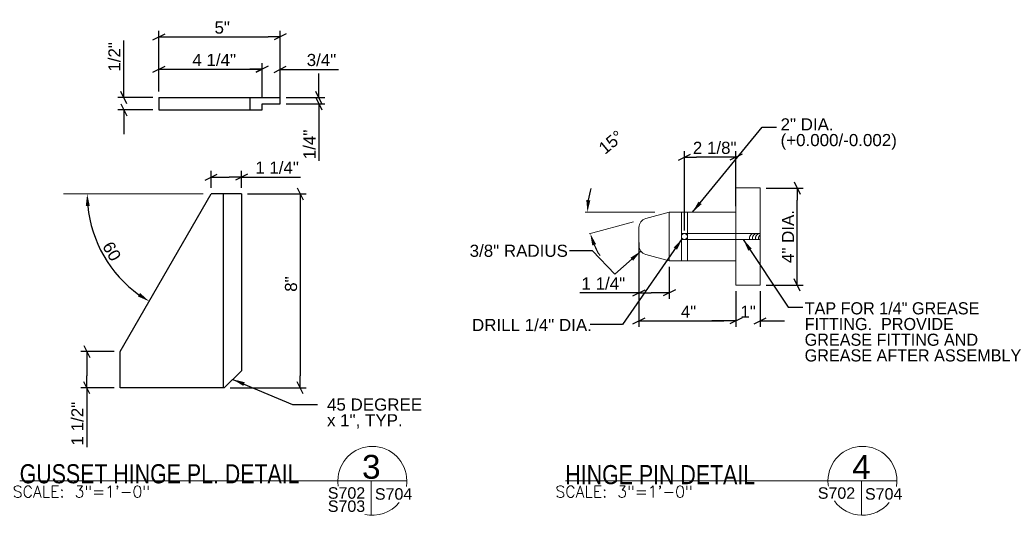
# Model space of a CAD drawing. Header units: inches. Extents: x 275.2 to 371.1, y 43 to 87.
# Tile 2 of 2: x 330.5 to 371.1, y 63.8 to 84.3. Entities that reach past the tile are written whole.
import ezdxf
from ezdxf.enums import TextEntityAlignment as Align

# ---------------------------------------------------------------- set-up
doc = ezdxf.new("R2010")
doc.units = ezdxf.units.IN
doc.header["$LTSCALE"] = 0.5
doc.header["$MEASUREMENT"] = 0
for name, color, linetype, lineweight in [('G-ANN-TTLB', 7, 'Continuous', 0), ('G-ANNO-DIM', 1, 'Continuous', 0), ('G-ANNO-TEXT', 7, 'Continuous', 0), ('S-FSTN-MISC', 12, 'Continuous', 13), ('S-STIF-TRAN', 3, 'Continuous', 30)]:
    doc.layers.add(name, color=color, linetype=linetype, lineweight=lineweight)
doc.styles.add("3 1'-0", font='arial.ttf', dxfattribs={"height": 0.5})
doc.styles.get("Standard").update_dxf_attribs({"font": 'txt.shx'})
doc.styles.add('SUBTITLE 4.7625', font='romans.shx', dxfattribs={"width": 0.8, "height": 187.5})
doc.styles.add('TITLE20', font='simplex.shx', dxfattribs={"height": 5000})
doc.dimstyles.new("3 1'-0", dxfattribs={"dimtxt": 0.5, "dimasz": 0.5, "dimexe": 0.25, "dimexo": 0.25, "dimgap": 0.125, "dimtad": 1, "dimdec": 4, "dimzin": 7, "dimdsep": 46, "dimlunit": 4, "dimtxsty": "3 1'-0", "dimblk": '_Oblique_0.5', "dimcen": 0.09, "dimadec": 4, "dimazin": 3, "dimtfac": 1, "dimtdec": 4, "dimtofl": 0, "dimtmove": 0, "dimatfit": 3, "dimfxl": 1, "dimfrac": 2, "dimtolj": 1, "dimtzin": 7, "dimarcsym": 1})

# ---------------------------------------------------------------- blocks, each defined once
blk = doc.blocks.new('_Oblique_0.5')
at = {"color": 0, "linetype": 'ByBlock', "lineweight": -2}
for p, q in [((0, 0), (-1, 0)), ((0.5, 0.25), (-0.5, -0.25))]:
    blk.add_line(p, q, dxfattribs=at)
blk = doc.blocks.new('*D11')
at = {"layer": 'Defpoints', "color": 0, "lineweight": 0, "transparency": 16777216}
for p in [(340.503, 82.233), (336.253, 81.064), (340.503, 80.814)]:
    blk.add_point(p, dxfattribs=at)
at = {"layer": 'G-ANNO-DIM', "color": 0, "lineweight": -2, "transparency": 16777216}
for p, q in [((336.253, 81.314), (336.253, 82.483)), ((340.503, 81.064), (340.503, 82.483)), ((336.753, 82.233), (340.003, 82.233))]:
    blk.add_line(p, q, dxfattribs=at)
at = {"layer": 'G-ANNO-DIM', "color": 0, "lineweight": -2, "transparency": 16777216, "xscale": 0.5, "yscale": 0.5, "zscale": 0.5, "rotation": 180}
blk.add_blockref('_Oblique_0.5', (336.253, 82.233), dxfattribs=at)
at = {"layer": 'G-ANNO-DIM', "color": 0, "lineweight": -2, "transparency": 16777216, "xscale": 0.5, "yscale": 0.5, "zscale": 0.5}
blk.add_blockref('_Oblique_0.5', (340.503, 82.233), dxfattribs=at)
at = {"layer": 'G-ANNO-DIM', "color": 0, "transparency": 16777216, "insert": (338.531, 82.616), "char_height": 0.5, "attachment_point": 5, "style": "3 1'-0"}
blk.add_mtext('\\A1;4 1/4"', dxfattribs=at)
blk = doc.blocks.new('*D12')
at = {"layer": 'Defpoints', "color": 0, "lineweight": 0, "transparency": 16777216}
for p in [(341.253, 82.23), (340.503, 80.814), (341.253, 80.814)]:
    blk.add_point(p, dxfattribs=at)
at = {"layer": 'G-ANNO-DIM', "color": 0, "lineweight": -2, "transparency": 16777216}
for p, q in [((340.503, 81.064), (340.503, 82.48)), ((341.253, 81.064), (341.253, 82.48)), ((340.003, 82.23), (339.503, 82.23)), ((341.753, 82.23), (343.66, 82.23))]:
    blk.add_line(p, q, dxfattribs=at)
at = {"layer": 'G-ANNO-DIM', "color": 0, "lineweight": -2, "transparency": 16777216, "xscale": 0.5, "yscale": 0.5, "zscale": 0.5}
blk.add_blockref('_Oblique_0.5', (340.503, 82.23), dxfattribs=at)
at = {"layer": 'G-ANNO-DIM', "color": 0, "lineweight": -2, "transparency": 16777216, "xscale": 0.5, "yscale": 0.5, "zscale": 0.5, "rotation": 180}
blk.add_blockref('_Oblique_0.5', (341.253, 82.23), dxfattribs=at)
at = {"layer": 'G-ANNO-DIM', "color": 0, "transparency": 16777216, "insert": (342.956, 82.614), "char_height": 0.5, "attachment_point": 5, "style": "3 1'-0"}
blk.add_mtext('\\A1;3/4"', dxfattribs=at)
blk = doc.blocks.new('*D13')
at = {"layer": 'Defpoints', "color": 0, "lineweight": 0, "transparency": 16777216}
for p in [(334.803, 81.064), (336.253, 81.064), (336.253, 80.564)]:
    blk.add_point(p, dxfattribs=at)
at = {"layer": 'G-ANNO-DIM', "color": 0, "lineweight": -2, "transparency": 16777216}
for p, q in [((334.803, 81.564), (334.803, 83.424)), ((336.003, 81.064), (334.553, 81.064)), ((336.003, 80.564), (334.553, 80.564)), ((334.803, 80.064), (334.803, 79.564))]:
    blk.add_line(p, q, dxfattribs=at)
at = {"layer": 'G-ANNO-DIM', "color": 0, "lineweight": -2, "transparency": 16777216, "xscale": 0.5, "yscale": 0.5, "zscale": 0.5}
for p, rotation in [((334.803, 81.064), 270), ((334.803, 80.564), 90)]:
    blk.add_blockref('_Oblique_0.5', p, dxfattribs=dict(at, rotation=rotation))
at = {"layer": 'G-ANNO-DIM', "color": 0, "transparency": 16777216, "insert": (334.42, 82.744), "char_height": 0.5, "attachment_point": 5, "rotation": 90, "style": "3 1'-0"}
blk.add_mtext('\\A1;1/2"', dxfattribs=at)
blk = doc.blocks.new('*D14')
at = {"layer": 'Defpoints', "color": 0, "lineweight": 0, "transparency": 16777216}
for p in [(341.253, 81.064), (341.253, 80.814), (342.85, 80.814)]:
    blk.add_point(p, dxfattribs=at)
at = {"layer": 'G-ANNO-DIM', "color": 0, "lineweight": -2, "transparency": 16777216}
for p, q in [((342.85, 81.564), (342.85, 82.064)), ((341.503, 81.064), (343.1, 81.064)), ((341.503, 80.814), (343.1, 80.814)), ((342.85, 80.314), (342.85, 78.454))]:
    blk.add_line(p, q, dxfattribs=at)
at = {"layer": 'G-ANNO-DIM', "color": 0, "lineweight": -2, "transparency": 16777216, "xscale": 0.5, "yscale": 0.5, "zscale": 0.5}
for p, rotation in [((342.85, 81.064), 270), ((342.85, 80.814), 90)]:
    blk.add_blockref('_Oblique_0.5', p, dxfattribs=dict(at, rotation=rotation))
at = {"layer": 'G-ANNO-DIM', "color": 0, "transparency": 16777216, "insert": (342.466, 79.134), "char_height": 0.5, "attachment_point": 5, "rotation": 90, "style": "3 1'-0"}
blk.add_mtext('\\A1;1/4"', dxfattribs=at)
blk = doc.blocks.new('*D15')
at = {"layer": 'Defpoints', "color": 0, "lineweight": 0, "transparency": 16777216}
for p in [(341.253, 83.57), (336.253, 81.064), (341.253, 81.064)]:
    blk.add_point(p, dxfattribs=at)
at = {"layer": 'G-ANNO-DIM', "color": 0, "lineweight": -2, "transparency": 16777216}
for p, q in [((336.253, 81.314), (336.253, 83.82)), ((341.253, 81.314), (341.253, 83.82)), ((336.753, 83.57), (340.753, 83.57))]:
    blk.add_line(p, q, dxfattribs=at)
at = {"layer": 'G-ANNO-DIM', "color": 0, "lineweight": -2, "transparency": 16777216, "xscale": 0.5, "yscale": 0.5, "zscale": 0.5, "rotation": 180}
blk.add_blockref('_Oblique_0.5', (336.253, 83.57), dxfattribs=at)
at = {"layer": 'G-ANNO-DIM', "color": 0, "lineweight": -2, "transparency": 16777216, "xscale": 0.5, "yscale": 0.5, "zscale": 0.5}
blk.add_blockref('_Oblique_0.5', (341.253, 83.57), dxfattribs=at)
at = {"layer": 'G-ANNO-DIM', "color": 0, "transparency": 16777216, "insert": (338.862, 83.95), "char_height": 0.5, "attachment_point": 5, "style": "3 1'-0"}
blk.add_mtext('\\A1;5"', dxfattribs=at)
blk = doc.blocks.new('*D16')
at = {"layer": 'Defpoints', "color": 0, "lineweight": 0, "transparency": 16777216}
for p in [(339.653, 77.094), (338.946, 69.094), (342.08, 69.094)]:
    blk.add_point(p, dxfattribs=at)
at = {"layer": 'G-ANNO-DIM', "color": 0, "lineweight": -2, "transparency": 16777216}
for p, q in [((339.903, 77.094), (342.33, 77.094)), ((342.08, 76.594), (342.08, 69.594)), ((339.196, 69.094), (342.33, 69.094))]:
    blk.add_line(p, q, dxfattribs=at)
at = {"layer": 'G-ANNO-DIM', "color": 0, "lineweight": -2, "transparency": 16777216, "xscale": 0.5, "yscale": 0.5, "zscale": 0.5}
for p, rotation in [((342.08, 77.094), 90), ((342.08, 69.094), 270)]:
    blk.add_blockref('_Oblique_0.5', p, dxfattribs=dict(at, rotation=rotation))
at = {"layer": 'G-ANNO-DIM', "color": 0, "transparency": 16777216, "insert": (341.7, 73.377), "char_height": 0.5, "attachment_point": 5, "rotation": 90, "style": "3 1'-0"}
blk.add_mtext('\\A1;8"', dxfattribs=at)
blk = doc.blocks.new('*D17')
at = {"layer": 'Defpoints', "color": 0, "lineweight": 0, "transparency": 16777216}
for p in [(333.277, 70.594), (334.653, 70.594), (334.653, 69.094)]:
    blk.add_point(p, dxfattribs=at)
at = {"layer": 'G-ANNO-DIM', "color": 0, "lineweight": -2, "transparency": 16777216}
for p, q in [((334.403, 70.594), (333.027, 70.594)), ((333.277, 70.094), (333.277, 69.594)), ((334.403, 69.094), (333.027, 69.094)), ((333.277, 69.094), (333.277, 66.651))]:
    blk.add_line(p, q, dxfattribs=at)
at = {"layer": 'G-ANNO-DIM', "color": 0, "lineweight": -2, "transparency": 16777216, "xscale": 0.5, "yscale": 0.5, "zscale": 0.5}
for p, rotation in [((333.277, 70.594), 90), ((333.277, 69.094), 270)]:
    blk.add_blockref('_Oblique_0.5', p, dxfattribs=dict(at, rotation=rotation))
at = {"layer": 'G-ANNO-DIM', "color": 0, "transparency": 16777216, "insert": (332.893, 67.622), "char_height": 0.5, "attachment_point": 5, "rotation": 90, "style": "3 1'-0"}
blk.add_mtext('\\A1;1 1/2"', dxfattribs=at)
blk = doc.blocks.new('*D18')
at = {"layer": 'Defpoints', "color": 0, "lineweight": 0, "transparency": 16777216}
for p in [(338.403, 77.79), (338.403, 77.094), (339.653, 77.094)]:
    blk.add_point(p, dxfattribs=at)
at = {"layer": 'G-ANNO-DIM', "color": 0, "lineweight": -2, "transparency": 16777216}
for p, q in [((338.403, 77.344), (338.403, 78.04)), ((339.653, 77.344), (339.653, 78.04)), ((338.903, 77.79), (339.153, 77.79)), ((339.653, 77.79), (342.096, 77.79))]:
    blk.add_line(p, q, dxfattribs=at)
at = {"layer": 'G-ANNO-DIM', "color": 0, "lineweight": -2, "transparency": 16777216, "xscale": 0.5, "yscale": 0.5, "zscale": 0.5, "rotation": 180}
blk.add_blockref('_Oblique_0.5', (338.403, 77.79), dxfattribs=at)
at = {"layer": 'G-ANNO-DIM', "color": 0, "lineweight": -2, "transparency": 16777216, "xscale": 0.5, "yscale": 0.5, "zscale": 0.5}
blk.add_blockref('_Oblique_0.5', (339.653, 77.79), dxfattribs=at)
at = {"layer": 'G-ANNO-DIM', "color": 0, "transparency": 16777216, "insert": (341.125, 78.174), "char_height": 0.5, "attachment_point": 5, "style": "3 1'-0"}
blk.add_mtext('\\A1;1 1/4"', dxfattribs=at)
blk = doc.blocks.new('*D19')
at = {"layer": 'Defpoints', "color": 0, "lineweight": 0, "transparency": 16777216}
for p in [(332.917, 77.094), (338.403, 77.094), (333.602, 75.345), (334.653, 70.594)]:
    blk.add_point(p, dxfattribs=at)
at = {"layer": 'G-ANNO-DIM', "color": 0, "lineweight": -2, "transparency": 16777216}
blk.add_arc((338.403, 77.094), 5.11, 185.6085, 234.4098, dxfattribs=at)
at = {"layer": 'G-ANNO-DIM', "color": 0, "lineweight": 0, "transparency": 16777216}
for points in [[(333.235, 76.59), (333.401, 76.598), (333.293, 77.094)], [(335.475, 73.008), (335.384, 72.868), (335.85, 72.667)]]:
    blk.add_solid(points, dxfattribs=at)
at = {"layer": 'G-ANNO-DIM', "color": 0, "transparency": 16777216, "insert": (334.308, 74.728), "char_height": 0.5, "attachment_point": 5, "rotation": 300.0092, "style": "3 1'-0"}
blk.add_mtext('\\A1;60', dxfattribs=at)
blk = doc.blocks.new('*D33')
at = {"layer": 'Defpoints', "color": 0, "lineweight": 0, "transparency": 16777216}
for p in [(356.048, 75.338), (360.048, 73.338), (360.048, 71.861)]:
    blk.add_point(p, dxfattribs=at)
at = {"layer": 'G-ANNO-DIM', "color": 0, "lineweight": -2, "transparency": 16777216}
for p, q in [((356.048, 75.088), (356.048, 71.611)), ((360.048, 73.088), (360.048, 71.611)), ((356.548, 71.861), (359.548, 71.861))]:
    blk.add_line(p, q, dxfattribs=at)
at = {"layer": 'G-ANNO-DIM', "color": 0, "lineweight": -2, "transparency": 16777216, "xscale": 0.5, "yscale": 0.5, "zscale": 0.5, "rotation": 180}
blk.add_blockref('_Oblique_0.5', (356.048, 71.861), dxfattribs=at)
at = {"layer": 'G-ANNO-DIM', "color": 0, "lineweight": -2, "transparency": 16777216, "xscale": 0.5, "yscale": 0.5, "zscale": 0.5}
blk.add_blockref('_Oblique_0.5', (360.048, 71.861), dxfattribs=at)
at = {"layer": 'G-ANNO-DIM', "color": 0, "transparency": 16777216, "insert": (358.091, 72.236), "char_height": 0.5, "attachment_point": 5, "style": "3 1'-0"}
blk.add_mtext('\\A1;4"', dxfattribs=at)
blk = doc.blocks.new('*D34')
at = {"layer": 'Defpoints', "color": 0, "lineweight": 0, "transparency": 16777216}
for p in [(356.048, 74.961), (357.298, 74.338), (357.298, 73.012)]:
    blk.add_point(p, dxfattribs=at)
at = {"layer": 'G-ANNO-DIM', "color": 0, "lineweight": -2, "transparency": 16777216}
for p, q in [((356.048, 74.711), (356.048, 72.762)), ((357.298, 74.088), (357.298, 72.762)), ((356.048, 73.012), (353.605, 73.012)), ((356.798, 73.012), (356.548, 73.012))]:
    blk.add_line(p, q, dxfattribs=at)
at = {"layer": 'G-ANNO-DIM', "color": 0, "lineweight": -2, "transparency": 16777216, "xscale": 0.5, "yscale": 0.5, "zscale": 0.5, "rotation": 180}
blk.add_blockref('_Oblique_0.5', (356.048, 73.012), dxfattribs=at)
at = {"layer": 'G-ANNO-DIM', "color": 0, "lineweight": -2, "transparency": 16777216, "xscale": 0.5, "yscale": 0.5, "zscale": 0.5}
blk.add_blockref('_Oblique_0.5', (357.298, 73.012), dxfattribs=at)
at = {"layer": 'G-ANNO-DIM', "color": 0, "transparency": 16777216, "insert": (354.577, 73.396), "char_height": 0.5, "attachment_point": 5, "style": "3 1'-0"}
blk.add_mtext('\\A1;1 1/4"', dxfattribs=at)
blk = doc.blocks.new('*D35')
at = {"layer": 'Defpoints', "color": 0, "lineweight": 0, "transparency": 16777216}
for p in [(355.124, 76.338), (357.298, 76.338), (356.326, 76.078), (353.973, 75.752)]:
    blk.add_point(p, dxfattribs=at)
at = {"layer": 'G-ANNO-DIM', "color": 0, "lineweight": -2, "transparency": 16777216}
for start, end in [(163.0142, 171.5071), (203.4929, 211.9858)]:
    blk.add_arc((357.298, 76.338), 3.376, start, end, dxfattribs=at)
at = {"layer": 'G-ANNO-DIM', "color": 0, "lineweight": 0, "transparency": 16777216}
for points in [[(354.042, 76.831), (353.876, 76.843), (353.922, 76.338)], [(354.123, 74.965), (354.28, 75.02), (354.037, 75.464)]]:
    blk.add_solid(points, dxfattribs=at)
at = {"layer": 'G-ANNO-DIM', "color": 0, "transparency": 16777216, "insert": (354.895, 79.226), "char_height": 0.5, "attachment_point": 5, "rotation": 39.7638, "style": "3 1'-0"}
blk.add_mtext('\\A1;15°', dxfattribs=at)
blk = doc.blocks.new('*D36')
at = {"layer": 'Defpoints', "color": 0, "lineweight": 0, "transparency": 16777216}
for p in [(360.048, 73.338), (361.048, 73.338), (361.048, 71.861)]:
    blk.add_point(p, dxfattribs=at)
at = {"layer": 'S-FSTN-MISC', "color": 0, "lineweight": -2, "transparency": 16777216}
for p, q in [((360.048, 73.088), (360.048, 71.611)), ((361.048, 73.088), (361.048, 71.611)), ((359.548, 71.861), (359.048, 71.861)), ((361.548, 71.861), (362.048, 71.861))]:
    blk.add_line(p, q, dxfattribs=at)
at = {"layer": 'S-FSTN-MISC', "color": 0, "lineweight": -2, "transparency": 16777216, "xscale": 0.5, "yscale": 0.5, "zscale": 0.5}
blk.add_blockref('_Oblique_0.5', (360.048, 71.861), dxfattribs=at)
at = {"layer": 'S-FSTN-MISC', "color": 0, "lineweight": -2, "transparency": 16777216, "xscale": 0.5, "yscale": 0.5, "zscale": 0.5, "rotation": 180}
blk.add_blockref('_Oblique_0.5', (361.048, 71.861), dxfattribs=at)
at = {"layer": 'S-FSTN-MISC', "color": 0, "transparency": 16777216, "insert": (360.548, 72.237), "char_height": 0.5, "attachment_point": 5, "style": "3 1'-0"}
blk.add_mtext('\\A1;1"', dxfattribs=at)
blk = doc.blocks.new('*D37')
at = {"layer": 'Defpoints', "color": 0, "lineweight": 0, "transparency": 16777216}
for p in [(361.048, 77.338), (362.566, 77.338), (361.048, 73.338)]:
    blk.add_point(p, dxfattribs=at)
at = {"layer": 'S-FSTN-MISC', "color": 0, "lineweight": -2, "transparency": 16777216}
for p, q in [((361.298, 77.338), (362.816, 77.338)), ((362.566, 73.838), (362.566, 76.838)), ((361.298, 73.338), (362.816, 73.338))]:
    blk.add_line(p, q, dxfattribs=at)
at = {"layer": 'S-FSTN-MISC', "color": 0, "lineweight": -2, "transparency": 16777216, "xscale": 0.5, "yscale": 0.5, "zscale": 0.5}
for p, rotation in [((362.566, 77.338), 90), ((362.566, 73.338), 270)]:
    blk.add_blockref('_Oblique_0.5', p, dxfattribs=dict(at, rotation=rotation))
at = {"layer": 'S-FSTN-MISC', "color": 0, "transparency": 16777216, "insert": (362.191, 75.338), "char_height": 0.5, "attachment_point": 5, "rotation": 90, "style": "3 1'-0"}
blk.add_mtext('\\A1;4" DIA.', dxfattribs=at)
blk = doc.blocks.new('*D38')
at = {"layer": 'Defpoints', "color": 0, "lineweight": 0, "transparency": 16777216}
for p in [(357.923, 78.608), (360.048, 76.338), (357.923, 75.338)]:
    blk.add_point(p, dxfattribs=at)
at = {"layer": 'G-ANNO-DIM', "color": 0, "lineweight": -2, "transparency": 16777216}
for p, q in [((357.923, 75.588), (357.923, 78.858)), ((360.048, 76.588), (360.048, 78.858)), ((359.548, 78.608), (358.423, 78.608))]:
    blk.add_line(p, q, dxfattribs=at)
at = {"layer": 'G-ANNO-DIM', "color": 0, "lineweight": -2, "transparency": 16777216, "xscale": 0.5, "yscale": 0.5, "zscale": 0.5, "rotation": 180}
blk.add_blockref('_Oblique_0.5', (357.923, 78.608), dxfattribs=at)
at = {"layer": 'G-ANNO-DIM', "color": 0, "lineweight": -2, "transparency": 16777216, "xscale": 0.5, "yscale": 0.5, "zscale": 0.5}
blk.add_blockref('_Oblique_0.5', (360.048, 78.608), dxfattribs=at)
at = {"layer": 'G-ANNO-DIM', "color": 0, "transparency": 16777216, "insert": (359.17, 78.991), "char_height": 0.5, "attachment_point": 5, "style": "3 1'-0"}
blk.add_mtext('\\A1;2 1/8"', dxfattribs=at)

msp = doc.modelspace()

# ---------------------------------------------------------------- linework, layer by layer
at = {"layer": 'G-ANN-TTLB', "color": 7, "linetype": 'Continuous', "lineweight": 13}
for p, q in [((330.51028, 65.26319), (346.47334, 65.26319)), ((353.02268, 65.26498), (366.68351, 65.26498))]:
    msp.add_line(p, q, dxfattribs=at)
at = {"layer": 'G-ANN-TTLB', "color": 7, "linetype": 'Continuous', "lineweight": 0}
for centre, radius, start, end in [((345.05253, 65.26319), 1.42081, 0, 180), ((365.2627, 65.26498), 1.42081, 0, 180), ((345.05253, 65.26319), 1.42106, 180, 188.869165), ((345.05253, 65.26319), 1.42106, 350.56955, 0), ((365.2627, 65.26498), 1.42106, 180, 188.869165), ((365.2627, 65.26498), 1.42106, 350.56955, 0), ((345.05253, 65.26319, -0.00002), 1.42106, 257.211829, 321.024531), ((365.2627, 65.26498), 1.42106, 215.75187, 321.024531)]:
    msp.add_arc(centre, radius, start, end, dxfattribs=at)
at = {"layer": 'G-ANNO-DIM'}
for p, q in [((338.0799, 77.09358), (332.31662, 77.09358)), ((356.70331, 76.33808), (353.82912, 76.33808)), ((357.86541, 76.33808), (359.52281, 76.33808)), ((357.86541, 74.33808), (359.52281, 74.33808))]:
    msp.add_line(p, q, dxfattribs=at)
at = {"layer": 'G-ANNO-TEXT'}
for p, q in [((357.79802, 74.33808), (357.79802, 76.33808)), ((358.04802, 74.33808), (358.04802, 76.33808)), ((361.04802, 75.46308), (357.79802, 75.46308)), ((361.04802, 75.21308), (357.79802, 75.21308)), ((345.00875, 65.26319), (345.00875, 63.8428)), ((365.21892, 65.26498), (365.21892, 63.84459))]:
    msp.add_line(p, q, dxfattribs=at)
msp.add_circle((357.92302, 75.33808), 0.125, dxfattribs=at)
for points in [[(360.72886, 75.46308), (360.56173, 75.33808), (360.61744, 75.21308)], [(360.85386, 75.46308), (360.68673, 75.33808), (360.74244, 75.21308)], [(360.97886, 75.46308), (360.81173, 75.33808), (360.86744, 75.21308)], [(361.04802, 75.4152), (360.9474, 75.31414), (360.99244, 75.21308)]]:
    msp.add_open_spline(points, degree=2, dxfattribs=at)
at = {"layer": 'S-FSTN-MISC'}
for p, q in [((357.29802, 76.33808), (356.32596, 76.07762)), ((357.29802, 76.33808), (357.29802, 74.33808)), ((355.8228, 75.9428), (354.0007, 75.45456)), ((356.04802, 75.7154), (356.04802, 74.96076)), ((357.29802, 74.33808), (356.32596, 74.59854)), ((360.04802, 74.33808), (357.29802, 74.33808))]:
    msp.add_line(p, q, dxfattribs=at)
at = {"layer": 'S-FSTN-MISC', "elevation": 0, "flags": 128}
msp.add_lwpolyline([(360.04802, 74.33808), (360.04802, 76.33808), (357.29802, 76.33808)], dxfattribs=at)
at = {"layer": 'S-FSTN-MISC'}
for centre, start, end in [((356.42302, 75.7154), 105, 180), ((356.42302, 74.96076), 180, 255)]:
    msp.add_arc(centre, 0.375, start, end, dxfattribs=at)
msp.add_3dface([(360.04802, 77.33808), (360.04802, 73.33808), (361.04802, 73.33808), (361.04802, 77.33808)], dxfattribs=at)
at = {"layer": 'S-STIF-TRAN'}
for p, q in [((336.25286, 81.06401), (341.25286, 81.06401)), ((336.25286, 81.06401), (336.25286, 80.56401)), ((340.00286, 81.06401), (340.00286, 80.56401)), ((340.50286, 80.56401), (340.50286, 80.81401)), ((336.25286, 80.56401), (340.50286, 80.56401)), ((334.65338, 70.59358), (338.40338, 77.09358)), ((339.65338, 77.09358), (338.40338, 77.09358)), ((338.90338, 77.09358), (338.90338, 69.09358)), ((339.65338, 77.09358), (339.65338, 69.80068)), ((334.65338, 69.09358), (334.65338, 70.59358)), ((338.94628, 69.09358), (339.65338, 69.80068)), ((338.94628, 69.09358), (334.65338, 69.09358))]:
    msp.add_line(p, q, dxfattribs=at)
at = {"layer": 'S-STIF-TRAN', "flags": 128}
msp.add_lwpolyline([(340.50286, 80.81401), (341.25286, 80.81401), (341.25286, 81.06401)], dxfattribs=at)

# ---------------------------------------------------------------- texts
at = {"layer": 'G-ANN-TTLB', "color": 7, "linetype": 'Continuous', "lineweight": 0}
for p in [(333.05914, 64.58017), (355.43716, 64.58196)]:
    msp.add_text('SCALE: 3"=1\'-0"', height=0.4724409, dxfattribs=at).set_placement(p, align=Align.CENTER)
at = {"layer": 'G-ANN-TTLB', "color": 7, "linetype": 'Continuous', "lineweight": 13, "char_height": 0.7874016, "attachment_point": 7, "line_spacing_factor": 0.72, "style": 'SUBTITLE 4.7625'}
for s, insert in [('{\\fArial|b0|i0|c0|p39;GUSSET HINGE PL. DETAIL}', (330.51028, 65.15059)), ('{\\fArial|b0|i0|c0|p39;HINGE PIN DETAIL}', (353.01373, 65.11483))]:
    msp.add_mtext(s, dxfattribs=dict(at, insert=insert))
at = {"layer": 'G-ANN-TTLB', "color": 7, "linetype": 'Continuous', "lineweight": 0, "style": 'TITLE20'}
for s, insert, char_height, attachment_point, line_spacing_factor in [('\\fArial|b0|i0|c00|p39;3', (345.00875, 65.83461), 0.984252, 5, 0.72), ('{\\fArial|b0|i0|c0|p39;4}', (365.21892, 65.83639), 0.984252, 5, 0.72), ('\\fArial|b0|i0|c00|p39;S702\\PS703', (343.98736, 63.97513, -0.00002), 0.472441, 8, 0.69144), ('\\fArial|b0|i0|c00|p39;S702', (364.19272, 64.51717), 0.472441, 8, 0.72), ('\\fArial|b0|i0|c00|p39;S704', (345.92908, 64.47918), 0.472441, 8, 0.72), ('\\fArial|b0|i0|c00|p39;S704', (366.13925, 64.48097), 0.472441, 8, 0.72)]:
    msp.add_mtext(s, dxfattribs=dict(at, insert=insert, char_height=char_height, attachment_point=attachment_point, line_spacing_factor=line_spacing_factor))
at = {"layer": 'G-ANNO-DIM', "color": 7, "linetype": 'Continuous', "insert": (361.88724, 80.21204), "char_height": 0.5, "attachment_point": 1, "line_spacing_factor": 0.776524, "style": "3 1'-0"}
msp.add_mtext('2" DIA.\\P(+0.000/-0.002)', dxfattribs=at)
at = {"layer": 'G-ANNO-TEXT', "color": 7, "char_height": 0.5, "attachment_point": 1, "style": "3 1'-0"}
for s, insert, line_spacing_factor in [('3/8" RADIUS', (349.06506, 74.99988), 0.6), ('TAP FOR 1/4" GREASE \\PFITTING.  PROVIDE\\PGREASE FITTING AND\\PGREASE AFTER ASSEMBLY', (362.87989, 72.62679), 0.776524), ('DRILL 1/4" DIA.', (349.16223, 71.93945), 0.6), ('45 DEGREE\\Px 1", TYP.', (343.18368, 68.65902), 0.776524)]:
    msp.add_mtext(s, dxfattribs=dict(at, insert=insert, line_spacing_factor=line_spacing_factor))

# ---------------------------------------------------------------- dimensions: what is measured, and where the dimension line sits
at = {"layer": 'G-ANNO-DIM'}
for base, p1, p2, picture, middle in [((341.25286, 83.57047), (336.25286, 81.06401), (341.25286, 81.06401), '*D15', (338.86172, 83.57047)), ((340.50286, 82.23281), (336.25286, 81.06401), (340.50286, 80.81401), '*D11', (338.53072, 82.23281)), ((341.25286, 82.22997), (340.50286, 80.81401), (341.25286, 80.81401), '*D12', (342.9563, 82.22997)), ((360.04802, 71.86096), (356.04802, 75.33808), (360.04802, 73.33808), '*D33', (358.09051, 71.86096)), ((357.29802, 73.01228), (356.04802, 74.96076), (357.29802, 74.33808), '*D34', (354.57667, 73.01228))]:
    dim = msp.add_linear_dim(base=base, p1=p1, p2=p2, dimstyle="3 1'-0", dxfattribs=at)
    dim.commit()
    dim.dimension.update_dxf_attribs({"geometry": picture, "text_midpoint": middle, "dimtype": 160})
for base, p1, p2, angle, picture, middle in [((334.80319, 81.06401), (336.25286, 80.56401), (336.25286, 81.06401), 90, '*D13', (334.80319, 82.74409)), ((342.84997, 80.81401), (341.25286, 81.06401), (341.25286, 80.81401), 270, '*D14', (342.84997, 79.13393)), ((357.92302, 78.60761), (360.04802, 76.33808), (357.92302, 75.33808), 180, '*D38', (359.16979, 78.60761)), ((338.40338, 77.79045), (339.65338, 77.09358), (338.40338, 77.09358), 180, '*D18', (341.12473, 77.79045)), ((342.07979, 69.09358), (339.65338, 77.09358), (338.94628, 69.09358), 270, '*D16', (342.07979, 73.37708)), ((333.2765, 70.59358), (334.65338, 69.09358), (334.65338, 70.59358), 90, '*D17', (333.2765, 67.62223))]:
    dim = msp.add_linear_dim(base=base, p1=p1, p2=p2, angle=angle, dimstyle="3 1'-0", dxfattribs=at)
    dim.commit()
    dim.dimension.update_dxf_attribs({"geometry": picture, "text_midpoint": middle, "dimtype": 160})
dim = msp.add_angular_dim_3p(base=(353.973061, 75.751799), center=(357.298019, 76.338079), p1=(355.12368, 76.338079), p2=(356.325962, 76.077617), dimstyle="3 1'-0", override={"dimse1": 1, "dimse2": 1}, dxfattribs=at)
dim.commit()
dim.dimension.update_dxf_attribs({"geometry": '*D35', "text_midpoint": (355.138486, 78.933362), "dimtype": 165})
dim = msp.add_angular_dim_3p(base=(333.60179, 75.34536), center=(338.40338, 77.09358), p1=(332.91744, 77.09358), p2=(334.65338, 70.59358), text='60', dimstyle="3 1'-0", override={"dimse1": 1, "dimse2": 1}, dxfattribs=at)
dim.commit()
dim.dimension.update_dxf_attribs({"geometry": '*D19', "text_midpoint": (334.30776, 74.72809)})
at = {"layer": 'S-FSTN-MISC'}
dim = msp.add_linear_dim(base=(362.56597, 77.33808), p1=(361.04802, 73.33808), p2=(361.04802, 77.33808), angle=90, text='<> DIA.', dimstyle="3 1'-0", dxfattribs=at)
dim.commit()
dim.dimension.update_dxf_attribs({"geometry": '*D37', "text_midpoint": (362.1908, 75.33808)})
dim = msp.add_linear_dim(base=(361.04802, 71.86096), p1=(360.04802, 73.33808), p2=(361.04802, 73.33808), dimstyle="3 1'-0", dxfattribs=at)
dim.commit()
dim.dimension.update_dxf_attribs({"geometry": '*D36', "text_midpoint": (360.54802, 71.86096), "dimtype": 160})

# ---------------------------------------------------------------- leaders
at = {"layer": 'G-ANNO-TEXT'}
for points in [[(358.24992, 76.33808), (361.1275, 79.84402), (361.72274, 79.84402)], [(357.83463, 75.24969), (355.36857, 71.70735), (354.03149, 71.70735)], [(360.34851, 75.21308), (362.20585, 72.42867), (362.8011, 72.42867)], [(356.12551, 74.73248), (355.04973, 73.78385), (354.13243, 74.74826), (353.18404, 74.74826)], [(339.29983, 69.44713), (341.75646, 68.41089), (342.79677, 68.41089)]]:
    msp.add_leader(points, dimstyle="3 1'-0", override={"dimgap": 0.5}, dxfattribs=at)

doc.saveas('drawing.dxf')
